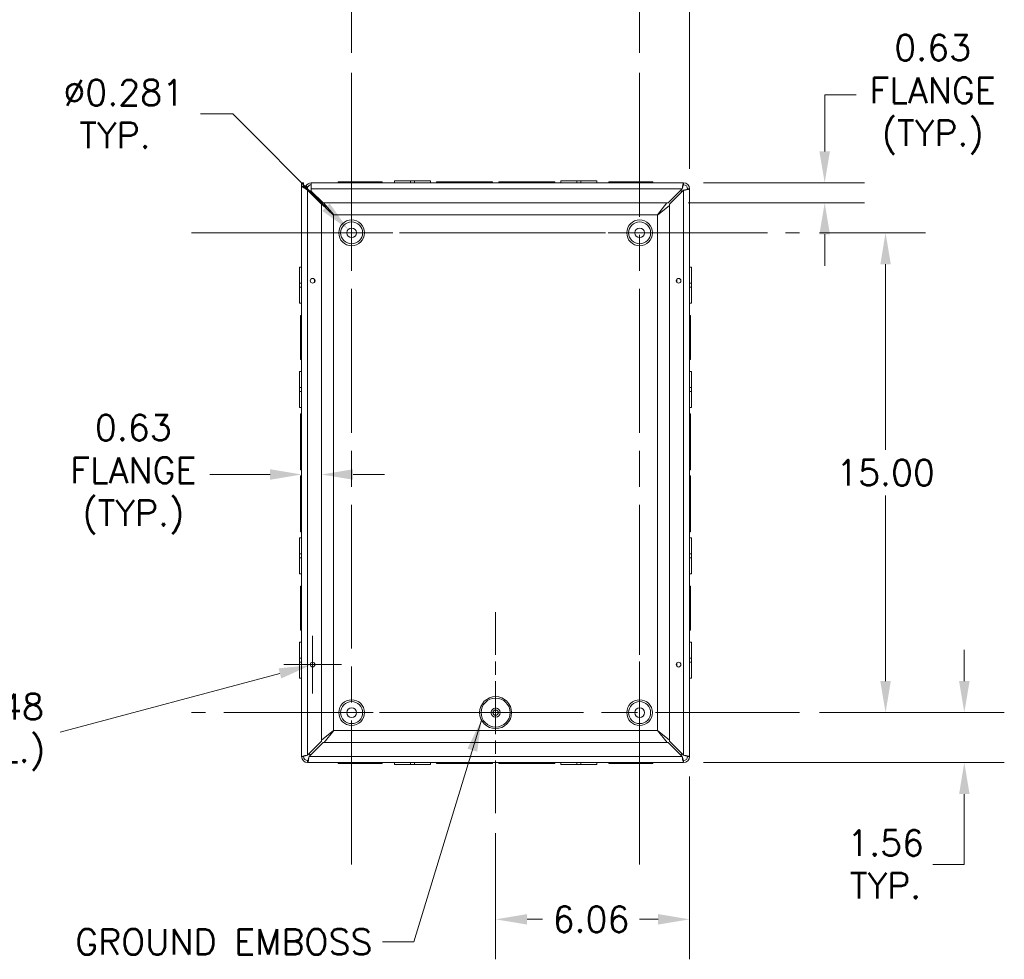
# Model space of a CAD drawing. Header units: inches. Extents: x 5 to 137, y 4 to 85.
# Tile 9 of 12: x 100 to 127, y 40 to 64. Entities that reach past the tile are written whole.
import ezdxf

# ---------------------------------------------------------------- set-up
doc = ezdxf.new("R2010")
doc.units = ezdxf.units.IN
doc.header["$LTSCALE"] = 8.5
doc.header["$MEASUREMENT"] = 0
doc.linetypes.add('CHAIN', pattern=[0.7087, 0.4724, -0.0591, 0.1181, -0.0591])
for name, color, linetype, lineweight in [('Center Mark (ANSI)', 7, 'Continuous', 5), ('Centerline (ANSI)', 7, 'Continuous', 5), ('Dimension (ANSI)', 7, 'Continuous', 5), ('Symbol (ANSI)', 7, 'Continuous', 5), ('Visible (ANSI)', 7, 'Continuous', 5), ('Visible Narrow (ANSI)', 7, 'Continuous', 5)]:
    doc.layers.add(name, color=color, linetype=linetype, lineweight=lineweight)
doc.styles.add('ROMANS', font='RomanS.shx')
doc.dimstyles.new('Default (ANSI)', dxfattribs={"dimscale": 8.5, "dimtxt": 0.08, "dimasz": 0.098425, "dimexe": 0.125, "dimexo": 0.0625, "dimgap": 0.031496, "dimtad": 0, "dimtih": 1, "dimtoh": 1, "dimrnd": 1e-08, "dimzin": 0, "dimdsep": 46, "dimtxsty": 'ROMANS', "dimcen": 0.09, "dimdle": 0.393701, "dimclrd": 256, "dimclre": 256, "dimclrt": 256, "dimadec": 0, "dimazin": 0, "dimtfac": 1.25, "dimtofl": 0, "dimtmove": 0, "dimatfit": 3, "dimfxl": 0, "dimtolj": 1, "dimtzin": 0, "dimlwd": -1, "dimlwe": -1, "dimarcsym": 0})
doc.dimstyles.new('Default (ANSI)$7', dxfattribs={"dimscale": 8.5, "dimtxt": 0.08, "dimasz": 0.098425, "dimexe": 0.125, "dimexo": 0.0625, "dimgap": 0.031496, "dimtad": 0, "dimtih": 1, "dimtoh": 1, "dimrnd": 1e-08, "dimzin": 0, "dimdsep": 46, "dimtxsty": 'ROMANS', "dimcen": 0.09, "dimdle": 0.393701, "dimclrd": 256, "dimclre": 256, "dimclrt": 256, "dimadec": 0, "dimazin": 0, "dimtfac": 1.25, "dimtofl": 0, "dimtmove": 0, "dimatfit": 3, "dimfxl": 0, "dimtolj": 1, "dimtzin": 0, "dimlwd": -1, "dimlwe": -1, "dimarcsym": 0})

# ---------------------------------------------------------------- blocks, each defined once
blk = doc.blocks.new('*D11')
at = {"layer": 'Defpoints', "color": 0}
for p in [(121.084, 46.056), (125.459, 46.056), (118.003, 44.728)]:
    blk.add_point(p, dxfattribs=at)
at = {"layer": 'Dimension (ANSI)'}
for p, q in [((125.459, 46.893), (125.459, 47.729)), ((121.615, 46.056), (126.522, 46.056)), ((118.535, 44.728), (126.522, 44.728)), ((125.459, 43.892), (125.459, 42.025)), ((125.459, 42.025), (124.623, 42.025))]:
    blk.add_line(p, q, dxfattribs=at)
for points in [[(125.32, 46.893), (125.599, 46.893), (125.459, 46.056)], [(125.32, 43.892), (125.599, 43.892), (125.459, 44.728)]]:
    blk.add_solid(points, dxfattribs=at)
at = {"layer": 'Dimension (ANSI)', "insert": (123.367, 42.025), "char_height": 0.68, "attachment_point": 5, "style": 'ROMANS'}
blk.add_mtext('\\A1;1.56\\PTYP.', dxfattribs=at)
blk = doc.blocks.new('*D12')
at = {"layer": 'Defpoints', "color": 0}
for p in [(121.084, 58.806), (123.367, 58.806), (121.084, 46.056)]:
    blk.add_point(p, dxfattribs=at)
at = {"layer": 'Dimension (ANSI)'}
for p, q in [((121.615, 58.806), (124.43, 58.806)), ((123.367, 57.97), (123.367, 53.039)), ((123.367, 46.893), (123.367, 51.824)), ((121.615, 46.056), (124.43, 46.056))]:
    blk.add_line(p, q, dxfattribs=at)
for points in [[(123.228, 57.97), (123.507, 57.97), (123.367, 58.806)], [(123.228, 46.893), (123.507, 46.893), (123.367, 46.056)]]:
    blk.add_solid(points, dxfattribs=at)
at = {"layer": 'Dimension (ANSI)', "insert": (123.367, 52.431), "char_height": 0.68, "attachment_point": 5, "style": 'ROMANS'}
blk.add_mtext('\\A1;15.00', dxfattribs=at)
blk = doc.blocks.new('*D13')
at = {"layer": 'Defpoints', "color": 0}
for p in [(116.834, 66.961), (116.834, 63.056), (118.162, 59.975)]:
    blk.add_point(p, dxfattribs=at)
at = {"layer": 'Dimension (ANSI)'}
for p, q in [((116.834, 63.588), (116.834, 68.024)), ((118.162, 60.507), (118.162, 68.024)), ((115.998, 66.961), (115.161, 66.961)), ((118.999, 66.961), (120.232, 66.961))]:
    blk.add_line(p, q, dxfattribs=at)
for points in [[(115.998, 67.101), (115.998, 66.822), (116.834, 66.961)], [(118.999, 67.101), (118.999, 66.822), (118.162, 66.961)]]:
    blk.add_solid(points, dxfattribs=at)
at = {"layer": 'Dimension (ANSI)', "insert": (121.487, 66.961), "char_height": 0.68, "attachment_point": 5, "style": 'ROMANS'}
blk.add_mtext('\\A1;1.56\\PTYP.', dxfattribs=at)
blk = doc.blocks.new('*D14')
at = {"layer": 'Defpoints', "color": 0}
for p in [(109.184, 66.961), (109.184, 63.056), (116.834, 63.056)]:
    blk.add_point(p, dxfattribs=at)
at = {"layer": 'Dimension (ANSI)'}
for p, q in [((109.184, 63.588), (109.184, 68.024)), ((116.834, 63.588), (116.834, 68.024)), ((110.021, 66.961), (111.705, 66.961)), ((115.998, 66.961), (114.313, 66.961))]:
    blk.add_line(p, q, dxfattribs=at)
for points in [[(110.021, 67.101), (110.021, 66.822), (109.184, 66.961)], [(115.998, 67.101), (115.998, 66.822), (116.834, 66.961)]]:
    blk.add_solid(points, dxfattribs=at)
at = {"layer": 'Dimension (ANSI)', "insert": (113.009, 66.961), "char_height": 0.68, "attachment_point": 5, "style": 'ROMANS'}
blk.add_mtext('\\A1;9.00', dxfattribs=at)
blk = doc.blocks.new('*D15')
at = {"layer": 'Defpoints', "color": 0}
for p in [(118.162, 44.887), (113.009, 43.387), (113.009, 40.564)]:
    blk.add_point(p, dxfattribs=at)
at = {"layer": 'Dimension (ANSI)'}
for p, q in [((118.162, 44.356), (118.162, 39.501)), ((113.009, 42.856), (113.009, 39.501)), ((113.846, 40.564), (114.255, 40.564)), ((117.326, 40.564), (116.83, 40.564))]:
    blk.add_line(p, q, dxfattribs=at)
for points in [[(113.846, 40.703), (113.846, 40.424), (113.009, 40.564)], [(117.326, 40.703), (117.326, 40.424), (118.162, 40.564)]]:
    blk.add_solid(points, dxfattribs=at)
at = {"layer": 'Dimension (ANSI)', "insert": (115.543, 40.564), "char_height": 0.68, "attachment_point": 5, "style": 'ROMANS'}
blk.add_mtext('\\A1;6.06', dxfattribs=at)
blk = doc.blocks.new('*D16')
at = {"layer": 'Defpoints', "color": 0}
for p in [(109.094, 58.896), (109.274, 58.716)]:
    blk.add_point(p, dxfattribs=at)
at = {"layer": 'Dimension (ANSI)'}
for p, q in [((105.172, 61.966), (106.024, 61.966)), ((106.024, 61.966), (108.502, 59.488)), ((109.184, 58.041), (109.184, 59.571)), ((108.419, 58.806), (109.949, 58.806))]:
    blk.add_line(p, q, dxfattribs=at)
blk.add_solid([(108.601, 59.587), (108.404, 59.389), (109.094, 58.896)], dxfattribs=at)
at = {"layer": 'Dimension (ANSI)', "insert": (102.897, 61.966), "char_height": 0.68, "attachment_point": 5, "style": 'ROMANS'}
blk.add_mtext('\\A1; Ø0.281\\PTYP.', dxfattribs=at)
blk = doc.blocks.new('*D36')
at = {"layer": 'Defpoints', "color": 0}
for p in [(108.387, 52.384), (107.856, 48.946), (108.387, 49.017)]:
    blk.add_point(p, dxfattribs=at)
at = {"layer": 'Dimension (ANSI)'}
for p, q in [((107.019, 52.384), (105.416, 52.384)), ((109.224, 52.384), (110.061, 52.384))]:
    blk.add_line(p, q, dxfattribs=at)
for points in [[(107.019, 52.523), (107.019, 52.244), (107.856, 52.384)], [(109.224, 52.523), (109.224, 52.244), (108.387, 52.384)]]:
    blk.add_solid(points, dxfattribs=at)
at = {"layer": 'Dimension (ANSI)', "insert": (103.384, 52.384), "char_height": 0.68, "attachment_point": 5, "style": 'ROMANS'}
blk.add_mtext('\\A1;0.63\\PFLANGE\\P(TYP.)', dxfattribs=at)
blk = doc.blocks.new('*D37')
at = {"layer": 'Defpoints', "color": 0}
for p in [(118.003, 60.134), (117.593, 59.603), (121.75, 59.603)]:
    blk.add_point(p, dxfattribs=at)
at = {"layer": 'Dimension (ANSI)'}
for p, q in [((122.586, 62.477), (121.75, 62.477)), ((121.75, 62.477), (121.75, 61.808)), ((121.75, 60.971), (121.75, 61.808)), ((118.535, 60.134), (122.812, 60.134)), ((118.125, 59.603), (122.812, 59.603)), ((121.75, 58.767), (121.75, 57.93))]:
    blk.add_line(p, q, dxfattribs=at)
for points in [[(121.61, 60.971), (121.889, 60.971), (121.75, 60.134)], [(121.61, 58.767), (121.889, 58.767), (121.75, 59.603)]]:
    blk.add_solid(points, dxfattribs=at)
at = {"layer": 'Dimension (ANSI)', "insert": (124.619, 62.477), "char_height": 0.68, "attachment_point": 5, "style": 'ROMANS'}
blk.add_mtext('\\A1;0.63\\PFLANGE\\P(TYP.)', dxfattribs=at)
blk = doc.blocks.new('*D38')
at = {"layer": 'Defpoints', "color": 0}
for p in [(108.209, 47.348), (108.087, 47.315)]:
    blk.add_point(p, dxfattribs=at)
at = {"layer": 'Dimension (ANSI)'}
for p, q in [((108.148, 46.566), (108.148, 48.096)), ((101.44, 45.534), (107.279, 47.098)), ((107.383, 47.331), (108.913, 47.331))]:
    blk.add_line(p, q, dxfattribs=at)
blk.add_solid([(107.243, 47.233), (107.315, 46.964), (108.087, 47.315)], dxfattribs=at)
at = {"layer": 'Dimension (ANSI)', "insert": (99.408, 45.534), "char_height": 0.68, "attachment_point": 5, "style": 'ROMANS'}
blk.add_mtext('\\A1;∅0.148\\P(4 PL.)', dxfattribs=at)

msp = doc.modelspace()

# ---------------------------------------------------------------- linework, layer by layer
at = {"layer": 'Center Mark (ANSI)', "linetype": 'CHAIN', "ltscale": 0.34877}
for p, q in [((111.85318, 58.80626), (106.51518, 58.80626)), ((119.50318, 58.80626), (114.16518, 58.80626)), ((113.00918, 43.38726), (113.00918, 48.72526)), ((116.83418, 43.38726), (116.83418, 48.72526)), ((111.85318, 46.05626), (106.51518, 46.05626))]:
    msp.add_line(p, q, dxfattribs=at)
at = {"layer": 'Centerline (ANSI)', "linetype": 'CHAIN', "ltscale": 0.952448}
for p, q in [((109.18418, 63.05626), (109.18418, 41.80626)), ((116.83418, 63.05626), (116.83418, 41.80626)), ((104.93418, 58.80626), (121.08418, 58.80626)), ((121.08418, 46.05626), (104.93418, 46.05626))]:
    msp.add_line(p, q, dxfattribs=at)
at = {"layer": 'Visible (ANSI)'}
for p, q in [((108.8293, 60.16073), (109.36058, 60.16073)), ((108.8293, 60.13438), (108.8293, 60.16073)), ((109.46683, 60.16073), (109.36058, 60.16073)), ((109.36058, 60.16073), (109.36058, 60.13438)), ((109.46683, 60.16073), (109.99805, 60.16073)), ((109.46683, 60.13438), (109.46683, 60.16073)), ((109.99805, 60.13438), (109.99805, 60.16073)), ((110.32105, 60.18708), (110.74598, 60.18708)), ((110.32105, 60.13438), (110.32105, 60.18708)), ((110.85242, 60.18708), (110.74598, 60.18708)), ((110.74598, 60.13438), (110.74598, 60.18708)), ((110.85242, 60.18708), (111.2773, 60.18708)), ((110.85242, 60.13438), (110.85242, 60.18708)), ((111.2773, 60.13438), (111.2773, 60.18708)), ((111.44093, 60.16073), (112.13159, 60.16073)), ((111.44093, 60.13438), (111.44093, 60.16073)), ((112.23784, 60.16073), (112.13159, 60.16073)), ((112.13159, 60.16073), (112.13159, 60.13438)), ((112.23784, 60.16073), (112.92843, 60.16073)), ((112.23784, 60.13438), (112.23784, 60.16073)), ((112.92843, 60.13438), (112.92843, 60.16073)), ((113.08993, 60.16073), (113.78059, 60.16073)), ((113.08993, 60.13438), (113.08993, 60.16073)), ((113.78059, 60.16073), (113.78059, 60.13438)), ((113.88684, 60.16073), (113.78059, 60.16073)), ((113.88684, 60.16073), (114.57743, 60.16073)), ((113.88684, 60.13438), (113.88684, 60.16073)), ((114.57743, 60.13438), (114.57743, 60.16073)), ((114.74105, 60.18708), (115.16598, 60.18708)), ((114.74105, 60.13438), (114.74105, 60.18708)), ((115.27242, 60.18708), (115.16598, 60.18708)), ((115.16598, 60.13438), (115.16598, 60.18708)), ((115.27242, 60.18708), (115.6973, 60.18708)), ((115.27242, 60.13438), (115.27242, 60.18708)), ((115.6973, 60.13438), (115.6973, 60.18708)), ((116.0203, 60.16073), (116.55158, 60.16073)), ((116.0203, 60.13438), (116.0203, 60.16073)), ((116.55158, 60.16073), (116.55158, 60.13438)), ((116.65783, 60.16073), (116.55158, 60.16073)), ((116.65783, 60.16073), (117.18905, 60.16073)), ((116.65783, 60.13438), (116.65783, 60.16073)), ((117.18905, 60.13438), (117.18905, 60.16073)), ((107.85605, 60.04412), (107.85605, 60.13438)), ((107.85605, 60.13438), (107.90875, 60.13438)), ((107.85605, 44.88708), (107.85605, 60.04412)), ((107.90875, 60.13438), (107.90875, 60.04412)), ((107.90875, 60.04412), (108.015, 59.93787)), ((107.97744, 59.97543), (107.9941, 59.97543)), ((107.9941, 59.97543), (108.0048, 59.97543)), ((108.0048, 59.97543), (108.0048, 59.94807)), ((108.015, 59.93787), (108.3873, 59.56557)), ((108.06855, 59.92188), (108.11105, 59.92188)), ((108.06855, 59.88432), (108.06855, 59.92188)), ((108.11105, 60.13438), (118.00335, 60.13438)), ((108.11105, 60.13438), (108.11105, 59.97543)), ((108.11105, 59.91695), (108.11105, 59.97543)), ((108.42487, 59.60313), (108.11105, 59.91695)), ((117.96579, 59.97543), (117.59349, 59.60313)), ((117.63105, 59.56557), (118.00335, 59.93787)), ((117.91224, 59.92188), (117.9498, 59.92188)), ((117.9498, 59.92188), (117.9498, 59.88432)), ((118.1623, 59.97543), (118.1623, 44.88708)), ((108.09938, 59.85607), (108.09679, 59.85607)), ((108.70563, 59.2788), (108.2275, 59.73079)), ((108.3873, 59.56557), (108.3873, 45.29695)), ((117.59349, 59.60313), (108.42487, 59.60313)), ((108.44048, 59.60313), (108.71164, 59.28481)), ((117.30672, 59.28481), (117.55707, 59.60313)), ((117.63105, 59.52915), (117.31273, 59.2788)), ((117.63105, 45.29695), (117.63105, 59.56557)), ((108.70563, 45.58372), (108.70563, 59.2788)), ((108.71164, 59.28481), (117.30672, 59.28481)), ((117.31273, 59.2788), (117.31273, 45.58372)), ((107.80335, 57.4655), (107.80335, 57.89038)), ((107.85605, 57.89038), (107.80335, 57.89038)), ((118.1623, 57.89038), (118.215, 57.89038)), ((118.215, 57.89038), (118.215, 57.46545)), ((107.80335, 57.4655), (107.80335, 57.35907)), ((107.85605, 57.4655), (107.80335, 57.4655)), ((107.85605, 57.35907), (107.80335, 57.35907)), ((107.80335, 56.93413), (107.80335, 57.35907)), ((118.1623, 57.46545), (118.215, 57.46545)), ((118.1623, 57.35901), (118.215, 57.35901)), ((118.215, 57.35901), (118.215, 57.46545)), ((118.215, 57.35901), (118.215, 56.93413)), ((107.85605, 56.93413), (107.80335, 56.93413)), ((118.1623, 56.93413), (118.215, 56.93413)), ((107.8297, 56.07991), (107.8297, 56.61113)), ((107.85605, 56.61113), (107.8297, 56.61113)), ((118.1623, 56.61113), (118.18865, 56.61113)), ((118.18865, 56.61113), (118.18865, 56.07985)), ((107.8297, 56.07991), (107.8297, 55.97366)), ((107.85605, 56.07991), (107.8297, 56.07991)), ((107.8297, 55.97366), (107.85605, 55.97366)), ((107.8297, 55.44238), (107.8297, 55.97366)), ((118.18865, 56.07985), (118.1623, 56.07985)), ((118.1623, 55.9736), (118.18865, 55.9736)), ((118.18865, 55.9736), (118.18865, 56.07985)), ((118.18865, 55.9736), (118.18865, 55.44238)), ((107.85605, 55.44238), (107.8297, 55.44238)), ((118.1623, 55.44238), (118.18865, 55.44238)), ((107.80335, 54.6945), (107.80335, 55.11938)), ((107.85605, 55.11938), (107.80335, 55.11938)), ((118.1623, 55.11938), (118.215, 55.11938)), ((118.215, 55.11938), (118.215, 54.69445)), ((107.80335, 54.6945), (107.80335, 54.58807)), ((107.85605, 54.6945), (107.80335, 54.6945)), ((118.1623, 54.69445), (118.215, 54.69445)), ((118.215, 54.58801), (118.215, 54.69445)), ((107.85605, 54.58807), (107.80335, 54.58807)), ((107.80335, 54.16313), (107.80335, 54.58807)), ((118.1623, 54.58801), (118.215, 54.58801)), ((118.215, 54.58801), (118.215, 54.16313)), ((107.85605, 54.16313), (107.80335, 54.16313)), ((118.1623, 54.16313), (118.215, 54.16313)), ((107.8297, 53.30892), (107.8297, 53.99951)), ((107.85605, 53.99951), (107.8297, 53.99951)), ((118.1623, 53.99951), (118.18865, 53.99951)), ((118.18865, 53.99951), (118.18865, 53.30885)), ((107.8297, 53.30892), (107.8297, 53.20267)), ((107.85605, 53.30892), (107.8297, 53.30892)), ((107.8297, 53.20267), (107.85605, 53.20267)), ((107.8297, 52.51201), (107.8297, 53.20267)), ((118.18865, 53.30885), (118.1623, 53.30885)), ((118.1623, 53.2026), (118.18865, 53.2026)), ((118.18865, 53.2026), (118.18865, 53.30885)), ((118.18865, 53.2026), (118.18865, 52.51201)), ((107.85605, 52.51201), (107.8297, 52.51201)), ((107.8297, 51.65992), (107.8297, 52.35051)), ((107.85605, 52.35051), (107.8297, 52.35051)), ((118.1623, 52.51201), (118.18865, 52.51201)), ((118.1623, 52.35051), (118.18865, 52.35051)), ((118.18865, 52.35051), (118.18865, 51.65985)), ((107.8297, 51.65992), (107.8297, 51.55367)), ((107.85605, 51.65992), (107.8297, 51.65992)), ((107.8297, 50.86301), (107.8297, 51.55367)), ((107.8297, 51.55367), (107.85605, 51.55367)), ((118.18865, 51.65985), (118.1623, 51.65985)), ((118.1623, 51.5536), (118.18865, 51.5536)), ((118.18865, 51.5536), (118.18865, 51.65985)), ((118.18865, 51.5536), (118.18865, 50.86301)), ((107.85605, 50.86301), (107.8297, 50.86301)), ((118.1623, 50.86301), (118.18865, 50.86301)), ((107.80335, 50.2745), (107.80335, 50.69938)), ((107.85605, 50.69938), (107.80335, 50.69938)), ((118.1623, 50.69938), (118.215, 50.69938)), ((118.215, 50.69938), (118.215, 50.27445)), ((107.80335, 50.2745), (107.80335, 50.16807)), ((107.85605, 50.2745), (107.80335, 50.2745)), ((118.1623, 50.27445), (118.215, 50.27445)), ((118.215, 50.16801), (118.215, 50.27445)), ((107.85605, 50.16807), (107.80335, 50.16807)), ((107.80335, 49.74313), (107.80335, 50.16807)), ((118.1623, 50.16801), (118.215, 50.16801)), ((118.215, 50.16801), (118.215, 49.74313)), ((107.85605, 49.74313), (107.80335, 49.74313)), ((118.1623, 49.74313), (118.215, 49.74313)), ((107.8297, 48.88891), (107.8297, 49.42013)), ((107.85605, 49.42013), (107.8297, 49.42013)), ((118.1623, 49.42013), (118.18865, 49.42013)), ((118.18865, 49.42013), (118.18865, 48.88885)), ((107.8297, 48.88891), (107.8297, 48.78266)), ((107.85605, 48.88891), (107.8297, 48.88891)), ((107.8297, 48.25138), (107.8297, 48.78266)), ((107.8297, 48.78266), (107.85605, 48.78266)), ((118.18865, 48.88885), (118.1623, 48.88885)), ((118.1623, 48.7826), (118.18865, 48.7826)), ((118.18865, 48.7826), (118.18865, 48.88885)), ((118.18865, 48.7826), (118.18865, 48.25138)), ((107.85605, 48.25138), (107.8297, 48.25138)), ((118.1623, 48.25138), (118.18865, 48.25138)), ((107.80335, 47.5035), (107.80335, 47.92838)), ((107.85605, 47.92838), (107.80335, 47.92838)), ((118.1623, 47.92838), (118.215, 47.92838)), ((118.215, 47.92838), (118.215, 47.50345)), ((107.80335, 47.5035), (107.80335, 47.39707)), ((107.85605, 47.5035), (107.80335, 47.5035)), ((107.85605, 47.39707), (107.80335, 47.39707)), ((107.80335, 46.97213), (107.80335, 47.39707)), ((118.1623, 47.50345), (118.215, 47.50345)), ((118.1623, 47.39701), (118.215, 47.39701)), ((118.215, 47.39701), (118.215, 47.50345)), ((118.215, 47.39701), (118.215, 46.97213)), ((107.85605, 46.97213), (107.80335, 46.97213)), ((118.1623, 46.97213), (118.215, 46.97213)), ((108.3873, 45.32354), (108.70563, 45.58372)), ((108.71164, 45.57771), (108.45145, 45.25938)), ((117.30672, 45.57771), (108.71164, 45.57771)), ((117.5669, 45.25938), (117.30672, 45.57771)), ((117.31273, 45.58372), (117.63105, 45.32354)), ((108.3873, 45.29695), (108.015, 44.92465)), ((108.05257, 44.88708), (108.42487, 45.25938)), ((108.42487, 45.25938), (117.59349, 45.25938)), ((117.59349, 45.25938), (117.96579, 44.88708)), ((118.00335, 44.92465), (117.63105, 45.29695)), ((118.00335, 44.72813), (108.015, 44.72813)), ((108.06855, 44.94063), (108.06855, 44.9782)), ((108.10612, 44.94063), (108.06855, 44.94063)), ((108.8293, 44.72813), (108.8293, 44.70178)), ((109.36052, 44.72813), (109.36052, 44.70178)), ((109.46677, 44.70178), (109.46677, 44.72813)), ((109.99805, 44.72813), (109.99805, 44.70178)), ((110.32105, 44.72813), (110.32105, 44.67543)), ((110.74593, 44.72813), (110.74593, 44.67543)), ((110.85237, 44.72813), (110.85237, 44.67543)), ((111.2773, 44.72813), (111.2773, 44.67543)), ((111.44093, 44.72813), (111.44093, 44.70178)), ((112.13151, 44.72813), (112.13151, 44.70178)), ((112.23776, 44.70178), (112.23776, 44.72813)), ((112.92843, 44.72813), (112.92843, 44.70178)), ((113.08993, 44.72813), (113.08993, 44.70178)), ((113.78051, 44.72813), (113.78051, 44.70178)), ((113.88676, 44.70178), (113.88676, 44.72813)), ((114.57743, 44.72813), (114.57743, 44.70178)), ((114.74105, 44.72813), (114.74105, 44.67543)), ((115.16593, 44.72813), (115.16593, 44.67543)), ((115.27237, 44.72813), (115.27237, 44.67543)), ((115.6973, 44.72813), (115.6973, 44.67543)), ((116.0203, 44.72813), (116.0203, 44.70178)), ((116.55152, 44.72813), (116.55152, 44.70178)), ((116.65777, 44.70178), (116.65777, 44.72813)), ((117.18905, 44.72813), (117.18905, 44.70178)), ((117.9498, 44.94063), (117.91224, 44.94063)), ((117.9498, 44.9782), (117.9498, 44.94063)), ((109.36052, 44.70178), (108.8293, 44.70178)), ((109.36052, 44.70178), (109.46677, 44.70178)), ((109.99805, 44.70178), (109.46677, 44.70178)), ((110.74593, 44.67543), (110.32105, 44.67543)), ((110.74593, 44.67543), (110.85237, 44.67543)), ((111.2773, 44.67543), (110.85237, 44.67543)), ((112.13151, 44.70178), (111.44093, 44.70178)), ((112.13151, 44.70178), (112.23776, 44.70178)), ((112.92843, 44.70178), (112.23776, 44.70178)), ((113.78051, 44.70178), (113.08993, 44.70178)), ((113.78051, 44.70178), (113.88676, 44.70178)), ((114.57743, 44.70178), (113.88676, 44.70178)), ((115.16593, 44.67543), (114.74105, 44.67543)), ((115.16593, 44.67543), (115.27237, 44.67543)), ((115.6973, 44.67543), (115.27237, 44.67543)), ((116.55152, 44.70178), (116.0203, 44.70178)), ((116.55152, 44.70178), (116.65777, 44.70178)), ((117.18905, 44.70178), (116.65777, 44.70178))]:
    msp.add_line(p, q, dxfattribs=at)
for centre, radius in [((109.18418, 58.80626), 0.29205), ((109.18418, 58.80626), 0.1275), ((116.83418, 58.80626), 0.29205), ((116.83418, 58.80626), 0.1275), ((108.14824, 57.53126), 0.0629), ((117.87011, 57.53126), 0.0629), ((108.14824, 47.33126), 0.0629), ((117.87011, 47.33126), 0.0629), ((109.18418, 46.05626), 0.29205), ((116.83418, 46.05626), 0.29205), ((109.18418, 46.05626), 0.1275), ((113.00918, 46.05626), 0.12355), ((113.00918, 46.05626), 0.07013), ((116.83418, 46.05626), 0.1275)]:
    msp.add_circle(centre, radius, dxfattribs=at)
for centre, radius, start, end in [((108.11105, 59.97543), 0.15895, 90, 151.662311), ((108.11105, 59.97543), 0.10625, 90, 151.662311), ((118.00335, 59.97543), 0.15895, 0, 90), ((118.00335, 59.97543), 0.10625, 0, 90), ((108.015, 44.88708), 0.15895, 180, 270), ((108.015, 44.88708), 0.10625, 180, 270), ((118.00335, 44.88708), 0.15895, 270, 0), ((118.00335, 44.88708), 0.10625, 270, 0)]:
    msp.add_arc(centre, radius, start, end, dxfattribs=at)
for points, knots in [([(107.85605, 60.04412), (107.865, 60.03813), (107.87843, 60.02916), (107.91522, 60.00456), (107.94321, 59.98585), (107.97904, 59.9619), (108.015, 59.93787)], [0, 0, 0, 0, 0.89217175, 0.89217175, 0.89217175, 1.57079633, 1.57079633, 1.57079633, 1.57079633]), ([(107.91712, 60.03579), (107.91531, 60.0401), (107.91378, 60.0444), (107.91255, 60.0487), (107.91017, 60.05708), (107.90888, 60.06547), (107.90876, 60.07385)], [2.103325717, 2.103325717, 2.103325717, 2.103325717, 2.254394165, 2.254394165, 2.254394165, 2.548716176, 2.548716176, 2.548716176, 2.548716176]), ([(108.01753, 60.02587), (108.0098, 60.03004), (108.00207, 60.0342), (107.98661, 60.04254), (107.97888, 60.04671), (107.97115, 60.05088)], [-0.15748, -0.15748, -0.15748, -0.15748, -0.07874, -0.07874, 0, 0, 0, 0]), ([(118.00335, 60.13438), (117.99579, 60.13438), (117.98823, 60.10892), (117.98067, 60.06809), (117.97571, 60.0413), (117.97075, 60.0084), (117.96579, 59.97543)], [0, 0, 0, 0, 0.94848895, 0.94848895, 0.94848895, 1.57079633, 1.57079633, 1.57079633, 1.57079633]), ([(118.00335, 60.08168), (117.99499, 60.08168), (117.98663, 60.0606), (117.97826, 60.02839), (117.97411, 60.01237), (117.96995, 59.99391), (117.96579, 59.97543)], [0, 0, 0, 0, 1.04897508, 1.04897508, 1.04897508, 1.57079633, 1.57079633, 1.57079633, 1.57079633]), ([(118.00335, 59.93787), (118.0536, 59.94543), (118.10321, 59.95299), (118.1325, 59.96055), (118.15172, 59.96551), (118.1623, 59.97047), (118.1623, 59.97543)], [0, 0, 0, 0, 0.94848895, 0.94848895, 0.94848895, 1.57079633, 1.57079633, 1.57079633, 1.57079633]), ([(118.1096, 59.97543), (118.1096, 59.96707), (118.08852, 59.95871), (118.05631, 59.95035), (118.04029, 59.94619), (118.02183, 59.94203), (118.00335, 59.93787)], [0, 0, 0, 0, 1.04897508, 1.04897508, 1.04897508, 1.57079633, 1.57079633, 1.57079633, 1.57079633]), ([(108.015, 44.92465), (107.96475, 44.91709), (107.91514, 44.90953), (107.88585, 44.90197), (107.86663, 44.897), (107.85605, 44.89204), (107.85605, 44.88708)], [0, 0, 0, 0, 0.94848895, 0.94848895, 0.94848895, 1.57079633, 1.57079633, 1.57079633, 1.57079633]), ([(107.90875, 44.88708), (107.90875, 44.89544), (107.92983, 44.90381), (107.96204, 44.91217), (107.97806, 44.91633), (107.99652, 44.92049), (108.015, 44.92465)], [0, 0, 0, 0, 1.04897508, 1.04897508, 1.04897508, 1.57079633, 1.57079633, 1.57079633, 1.57079633]), ([(108.015, 44.72813), (108.02256, 44.72813), (108.03012, 44.7536), (108.03768, 44.79443), (108.04264, 44.82122), (108.0476, 44.85411), (108.05257, 44.88708)], [0, 0, 0, 0, 0.94848895, 0.94848895, 0.94848895, 1.57079633, 1.57079633, 1.57079633, 1.57079633]), ([(108.015, 44.78083), (108.02336, 44.78083), (108.03172, 44.80191), (108.04009, 44.83412), (108.04425, 44.85014), (108.04841, 44.8686), (108.05257, 44.88708)], [0, 0, 0, 0, 1.04897508, 1.04897508, 1.04897508, 1.57079633, 1.57079633, 1.57079633, 1.57079633]), ([(117.96579, 44.88708), (117.97335, 44.83683), (117.98091, 44.78722), (117.98847, 44.75793), (117.99343, 44.73871), (117.99839, 44.72813), (118.00335, 44.72813)], [0, 0, 0, 0, 0.94848895, 0.94848895, 0.94848895, 1.57079633, 1.57079633, 1.57079633, 1.57079633]), ([(118.00335, 44.78083), (117.99499, 44.78083), (117.98663, 44.80191), (117.97826, 44.83412), (117.97411, 44.85014), (117.96995, 44.8686), (117.96579, 44.88708)], [0, 0, 0, 0, 1.04897508, 1.04897508, 1.04897508, 1.57079633, 1.57079633, 1.57079633, 1.57079633]), ([(118.1623, 44.88708), (118.1623, 44.89464), (118.13684, 44.9022), (118.096, 44.90977), (118.06921, 44.91473), (118.03632, 44.91969), (118.00335, 44.92465)], [0, 0, 0, 0, 0.94848895, 0.94848895, 0.94848895, 1.57079633, 1.57079633, 1.57079633, 1.57079633]), ([(118.1096, 44.88708), (118.1096, 44.89544), (118.08852, 44.90381), (118.05631, 44.91217), (118.04029, 44.91633), (118.02183, 44.92049), (118.00335, 44.92465)], [0, 0, 0, 0, 1.04897508, 1.04897508, 1.04897508, 1.57079633, 1.57079633, 1.57079633, 1.57079633])]:
    msp.add_open_spline(points, degree=3, knots=knots, dxfattribs=at)
for points in [[(107.85605, 60.04412), (107.87362, 60.04412), (107.89118, 60.04412), (107.90875, 60.04412)], [(107.90876, 60.07385), (107.90875, 60.0743), (107.90875, 60.07476), (107.90875, 60.07523)], [(107.95401, 59.99892), (107.9569, 60.01692), (107.96294, 60.03443), (107.97115, 60.05088)], [(108.01753, 60.02587), (108.00968, 60.01013), (108.0048, 59.99295), (108.0048, 59.97543)], [(118.00335, 60.13438), (118.00335, 60.11682), (118.00335, 60.09925), (118.00335, 60.08168)], [(118.1096, 59.97543), (118.12717, 59.97543), (118.14473, 59.97543), (118.1623, 59.97543)], [(108.06301, 59.88984), (108.06489, 59.88837), (108.06673, 59.88691), (108.06853, 59.88545)], [(108.09415, 59.86195), (108.09598, 59.85999), (108.09773, 59.85803), (108.09938, 59.85607)], [(108.09938, 59.85607), (108.1002, 59.85433), (108.10108, 59.85259), (108.10202, 59.85085)], [(108.1967, 59.7682), (108.18738, 59.77447), (108.17687, 59.78074), (108.16583, 59.78701)], [(108.2275, 59.73079), (108.21653, 59.74326), (108.20559, 59.75573), (108.1967, 59.7682)], [(107.90875, 44.88708), (107.89118, 44.88708), (107.87362, 44.88708), (107.85605, 44.88708)], [(108.015, 44.72813), (108.015, 44.7457), (108.015, 44.76327), (108.015, 44.78083)], [(118.00335, 44.78083), (118.00335, 44.76327), (118.00335, 44.7457), (118.00335, 44.72813)], [(118.1623, 44.88708), (118.14473, 44.88708), (118.12717, 44.88708), (118.1096, 44.88708)]]:
    msp.add_open_spline(points, degree=3, dxfattribs=at)
at = {"layer": 'Visible Narrow (ANSI)'}
for p, q in [((108.015, 59.93787), (108.015, 44.92465)), ((117.96579, 59.97543), (108.11105, 59.97543)), ((118.00335, 44.92465), (118.00335, 59.93787)), ((108.1967, 59.7682), (108.1967, 59.75617)), ((108.2275, 59.73079), (108.2275, 59.72537)), ((108.1967, 57.57136), (108.1967, 57.49115)), ((117.82166, 57.49115), (117.82166, 57.57136)), ((108.1967, 47.37136), (108.1967, 47.29115)), ((117.82166, 47.29115), (117.82166, 47.37136)), ((108.05257, 44.88708), (117.96579, 44.88708))]:
    msp.add_line(p, q, dxfattribs=at)
for centre, radius in [((109.18418, 58.80626), 0.3417), ((116.83418, 58.80626), 0.3417), ((109.18418, 46.05626), 0.3417), ((113.00918, 46.05626), 0.425), ((113.00918, 46.05626), 0.3853), ((116.83418, 46.05626), 0.3417)]:
    msp.add_circle(centre, radius, dxfattribs=at)

# ---------------------------------------------------------------- texts
at = {"layer": 'Symbol (ANSI)', "insert": (109.73444, 39.96584), "char_height": 0.68, "width": 9.2511499, "attachment_point": 6, "style": 'ROMANS'}
msp.add_mtext('{GROUND EMBOSS}', dxfattribs=at)

# ---------------------------------------------------------------- dimensions: what is measured, and where the dimension line sits
at = {"layer": 'Dimension (ANSI)'}
for base, p1, p2, angle, override, picture, middle in [((109.18418, 66.96141), (116.83418, 63.05626), (109.18418, 63.05626), 180, {"dimtih": 0, "dimtoh": 0, "dimdec": 2, "dimlfac": 1.176471, "dimtp": 0, "dimtm": 0, "dimtdec": 2, "dimatfit": 1}, '*D14', (113.00918, 66.96141)), ((123.36718, 58.80626), (121.08418, 46.05626), (121.08418, 58.80626), 90, {"dimdec": 2, "dimlfac": 1.176471, "dimtp": 0, "dimtm": 0, "dimtdec": 2, "dimatfit": 1}, '*D12', (123.36718, 52.43126)), ((113.00918, 40.56372), (118.1623, 44.88708), (113.00918, 43.38726), 180, {"dimtih": 0, "dimtoh": 0, "dimdec": 2, "dimlfac": 1.176471, "dimtp": 0, "dimtm": 0, "dimtdec": 2, "dimatfit": 1}, '*D15', (115.54271, 40.56372))]:
    dim = msp.add_linear_dim(base=base, p1=p1, p2=p2, angle=angle, dimstyle='Default (ANSI)', override=override, dxfattribs=at)
    dim.commit()
    dim.dimension.update_dxf_attribs({"geometry": picture, "text_midpoint": middle, "dimtype": 160})
for base, p1, p2, angle, text, override, picture, middle in [((116.83418, 66.96141), (118.1623, 59.97543), (116.83418, 63.05626), 180, '<>\\PTYP.', {"dimtih": 0, "dimtoh": 0, "dimdec": 2, "dimlfac": 1.176471, "dimtp": 0, "dimtm": 0, "dimtdec": 2, "dimatfit": 1}, '*D13', (121.48731, 66.96141)), ((121.7495792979, 59.6031328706), (118.0033506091, 60.1343828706), (117.5934855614, 59.6031328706), 270, '<>\\PFLANGE\\P(TYP.)', {"dimdec": 2, "dimlfac": 1.176471, "dimtp": 0, "dimtm": 0, "dimtdec": 2, "dimtmove": 1, "dimatfit": 1}, '*D37', (121.7951075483, 62.4773344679)), ((125.45913, 46.05626), (118.00335, 44.72813), (121.08418, 46.05626), 90, '<>\\PTYP.', {"dimdec": 2, "dimlfac": 1.176471, "dimtp": 0, "dimtm": 0, "dimtdec": 2, "dimatfit": 1}, '*D11', (123.36718, 42.02487))]:
    dim = msp.add_linear_dim(base=base, p1=p1, p2=p2, angle=angle, text=text, dimstyle='Default (ANSI)', override=override, dxfattribs=at)
    dim.commit()
    dim.dimension.update_dxf_attribs({"geometry": picture, "text_midpoint": middle, "dimtype": 160})
for p1, p2, text, override, picture, middle in [((109.27433, 58.7161), (109.09402, 58.89641), ' Ø0.281\\PTYP.', {"dimdec": 2, "dimlfac": 1.176471, "dimtp": 0, "dimtm": 0, "dimtdec": 2}, '*D16', (102.89669, 61.96648)), ((108.20899, 47.34754), (108.08748, 47.31498), '<>\\P(4 PL.)', {"dimdec": 3, "dimlfac": 1.176471, "dimtp": 0, "dimtm": 0, "dimtdec": 2}, '*D38', (101.44048, 45.53392))]:
    dim = msp.add_diameter_dim_2p(p1=p1, p2=p2, text=text, dimstyle='Default (ANSI)', override=override, dxfattribs=at)
    dim.commit()
    dim.dimension.update_dxf_attribs({"geometry": picture, "text_midpoint": middle, "dimtype": 163})
dim = msp.add_linear_dim(base=(108.3873006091, 52.3835655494), p1=(107.8560506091, 48.9457110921), p2=(108.3873006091, 49.0173996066), text='<>\\PFLANGE\\P(TYP.)', dimstyle='Default (ANSI)', override={"dimtih": 0, "dimtoh": 0, "dimdec": 2, "dimlfac": 1.176471, "dimse1": 1, "dimse2": 1, "dimtp": 0, "dimtm": 0, "dimtdec": 2, "dimatfit": 1}, dxfattribs=at)
dim.commit()
dim.dimension.update_dxf_attribs({"geometry": '*D36', "text_midpoint": (103.3835873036, 52.3835655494), "dimtype": 160})

# ---------------------------------------------------------------- leaders
at = {"layer": 'Symbol (ANSI)', "annotation_type": 0, "has_hookline": 1, "hookline_direction": 1, "text_width": 8.74286}
msp.add_leader([(112.63276, 45.85894), (110.83877, 39.96584), (110.00216, 39.96584)], dimstyle='Default (ANSI)$7', override={"dimtad": 0}, dxfattribs=at)

doc.saveas('drawing.dxf')
